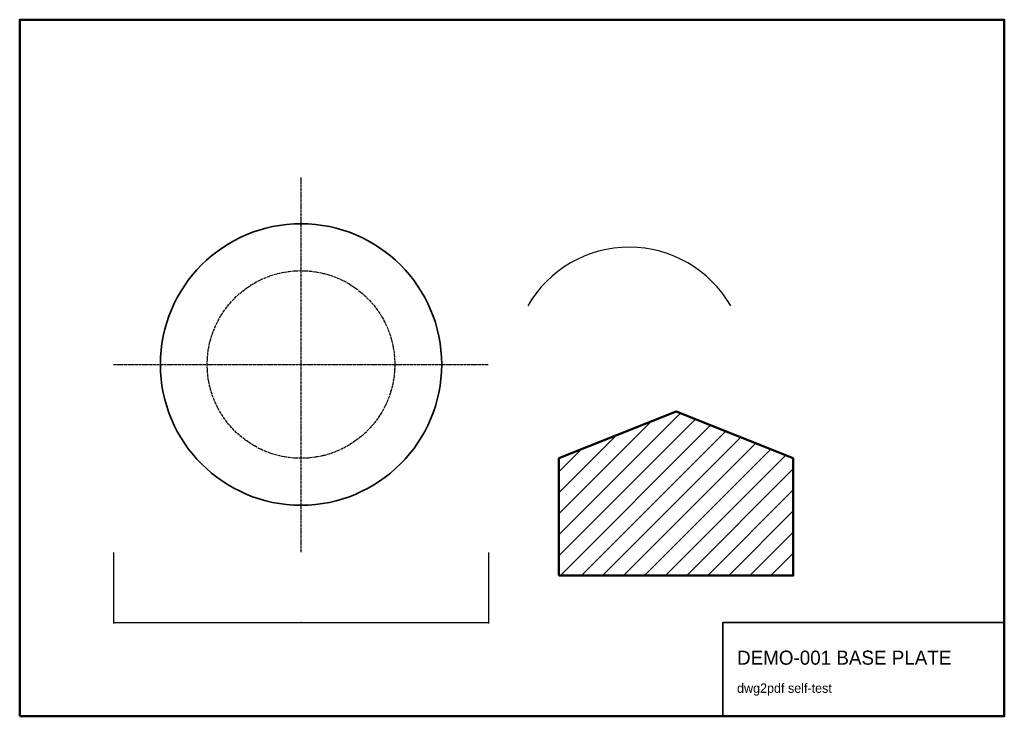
# Model space of a CAD drawing. Header units: metres. Extents: x 0 to 420, y 0 to 297.
import ezdxf

# ---------------------------------------------------------------- set-up
doc = ezdxf.new("R2010")
doc.units = ezdxf.units.M
doc.linetypes.add('DASHED', pattern=[1.524, 1.27, -0.254])
for name, color, linetype in [('BORDER', 7, 'Continuous'), ('GEOM', 1, 'Continuous'), ('HIDDEN', 5, 'DASHED'), ('TEXT', 3, 'Continuous')]:
    doc.layers.add(name, color=color, linetype=linetype)
doc.styles.add('OpenSansCondensed-Light', font='OpenSansCondensed-Light.ttf')
doc.dimstyles.new('EZDXF', dxfattribs={"dimtxt": 0.25, "dimasz": 0.175, "dimexe": 0.375, "dimexo": 0.125, "dimgap": 0.1, "dimtad": 1, "dimlfac": 100, "dimzin": 12, "dimdsep": 46, "dimtxsty": 'OpenSansCondensed-Light', "dimblk": 'ARCHTICK', "dimcen": 2.5, "dimazin": 3, "dimtfac": 0.5, "dimtmove": 2, "dimatfit": 3})

# ---------------------------------------------------------------- blocks, each defined once
blk = doc.blocks.new('_ARCHTICK')
at = {"color": 0, "linetype": 'BYBLOCK', "const_width": 0.15}
blk.add_lwpolyline([(-0.5, -0.5), (0.5, 0.5)], dxfattribs=at)

msp = doc.modelspace()

# ---------------------------------------------------------------- hatches: boundary and pattern name
at = {"layer": 'GEOM'}
h = msp.add_hatch(dxfattribs=at)
h.set_pattern_fill('ANSI31', scale=2)
h.paths.add_polyline_path([(230, 60), (330, 60), (330, 110), (280, 130), (230, 110)])

# ---------------------------------------------------------------- linework, layer by layer
at = {"layer": 'BORDER', "lineweight": 50}
msp.add_lwpolyline([(0, 0), (420, 0), (420, 297), (0, 297)], close=True, dxfattribs=at)
at = {"layer": 'BORDER', "lineweight": 35}
msp.add_lwpolyline([(300, 0), (420, 0), (420, 40), (300, 40)], close=True, dxfattribs=at)
at = {"layer": 'GEOM', "lineweight": 50}
msp.add_lwpolyline([(230, 60), (330, 60), (330, 110), (280, 130), (230, 110)], close=True, dxfattribs=at)
at = {"layer": 'GEOM', "lineweight": 35}
msp.add_circle((120, 150), 60, dxfattribs=at)
at = {"layer": 'GEOM'}
msp.add_arc((260, 150), 50, 30, 150, dxfattribs=at)
at = {"layer": 'HIDDEN'}
for p, q in [((120, 70), (120, 230)), ((40, 150), (200, 150))]:
    msp.add_line(p, q, dxfattribs=at)
msp.add_circle((120, 150), 40, dxfattribs=at)

# ---------------------------------------------------------------- texts
at = {"layer": 'TEXT'}
for s, height, p in [('DEMO-001 BASE PLATE', 6, (306, 22)), ('dwg2pdf self-test', 4, (306, 10))]:
    msp.add_text(s, height=height, dxfattribs=at).set_placement(p)

# ---------------------------------------------------------------- dimensions: what is measured, and where the dimension line sits
msp.add_linear_dim(base=(40, 40), p1=(40, 70), p2=(200, 70), dimstyle='EZDXF', dxfattribs=at).render()

doc.saveas('drawing.dxf')
